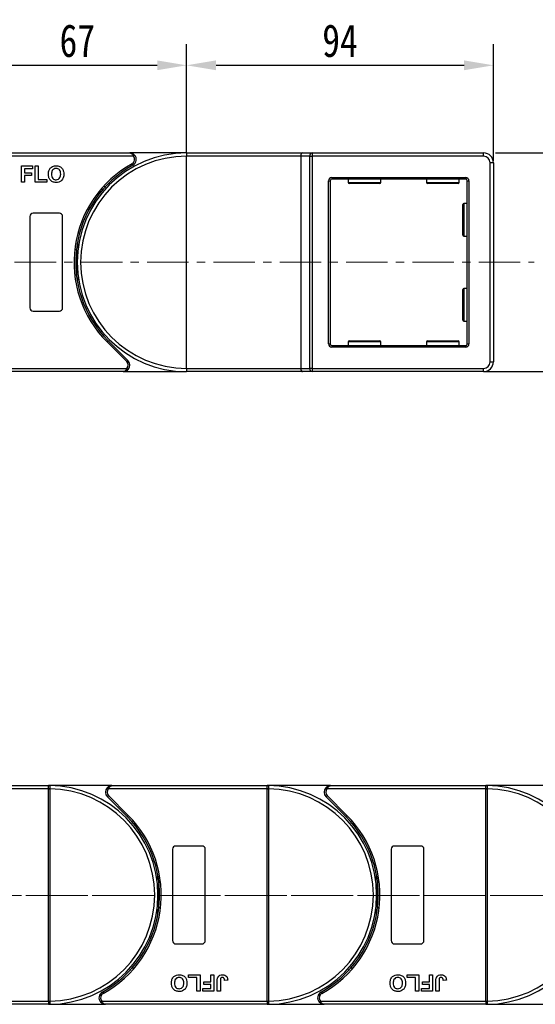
# Model space of a CAD drawing. Header units: millimetres. Extents: x 3698 to 5159, y 261 to 1294.
# Tile 20 of 46: x 4367 to 4525, y 680 to 982. Entities that reach past the tile are written whole.
import ezdxf

# ---------------------------------------------------------------- set-up
doc = ezdxf.new("R2010")
doc.units = ezdxf.units.MM
doc.linetypes.add('CENTERX2', pattern=[20.32, 12.7, -2.54, 2.54, -2.54])
doc.styles.get("Standard").update_dxf_attribs({"font": '仿宋_GB2312.ttf', "width": 0.8})
doc.dimstyles.new('副本 ISO-45.1', dxfattribs={"dimtxt": 10, "dimasz": 9, "dimexe": 6.5, "dimexo": 0.625, "dimgap": 2.5, "dimtad": 1, "dimdsep": 46, "dimtxsty": 'Standard', "dimcen": 2.5, "dimadec": 0, "dimazin": 0, "dimtfac": 1, "dimtmove": 0, "dimatfit": 3, "dimfxl": 0, "dimarcsym": 0})

# ---------------------------------------------------------------- blocks, each defined once
blk = doc.blocks.new('*D1919')
at = {"color": 0, "lineweight": -2}
for p, q in [((4513.12, 940.69), (4638.82, 940.69)), ((4632.32, 882.69), (4632.32, 931.69)), ((4510.12, 873.69), (4638.82, 873.69))]:
    blk.add_line(p, q, dxfattribs=at)
at = {"color": 0, "lineweight": 9}
for points in [[(4630.82, 931.69), (4633.82, 931.69), (4632.32, 940.69)], [(4630.82, 882.69), (4633.82, 882.69), (4632.32, 873.69)]]:
    blk.add_solid(points, dxfattribs=at)
at = {"layer": 'Defpoints', "color": 0, "lineweight": 9}
for p in [(4512.49, 940.69), (4632.32, 940.69), (4509.49, 873.69)]:
    blk.add_point(p, dxfattribs=at)
at = {"color": 0, "lineweight": 9, "insert": (4624.82, 907.19), "char_height": 10, "attachment_point": 5, "rotation": 90}
blk.add_mtext('67', dxfattribs=at)
blk = doc.blocks.new('*D1923')
at = {"color": 0, "lineweight": -2}
for p, q in [((4418.49, 940.81), (4418.49, 974.03)), ((4512.49, 938.31), (4512.49, 974.03)), ((4427.49, 967.53), (4503.49, 967.53))]:
    blk.add_line(p, q, dxfattribs=at)
at = {"color": 0, "lineweight": 9}
for points in [[(4427.49, 969.03), (4427.49, 966.03), (4418.49, 967.53)], [(4503.49, 969.03), (4503.49, 966.03), (4512.49, 967.53)]]:
    blk.add_solid(points, dxfattribs=at)
at = {"layer": 'Defpoints', "color": 0, "lineweight": 9}
for p in [(4512.49, 967.53), (4418.49, 940.19), (4512.49, 937.69)]:
    blk.add_point(p, dxfattribs=at)
at = {"color": 0, "lineweight": 9, "insert": (4465.49, 975.03), "char_height": 10, "attachment_point": 5}
blk.add_mtext('94', dxfattribs=at)
blk = doc.blocks.new('*D1924')
at = {"color": 0, "lineweight": -2}
for p, q in [((4351.49, 940.46), (4351.49, 974.03)), ((4418.49, 940.81), (4418.49, 974.03)), ((4360.49, 967.53), (4409.49, 967.53))]:
    blk.add_line(p, q, dxfattribs=at)
at = {"color": 0, "lineweight": 9}
for points in [[(4360.49, 969.03), (4360.49, 966.03), (4351.49, 967.53)], [(4409.49, 969.03), (4409.49, 966.03), (4418.49, 967.53)]]:
    blk.add_solid(points, dxfattribs=at)
at = {"layer": 'Defpoints', "color": 0, "lineweight": 9}
for p in [(4418.49, 967.53), (4351.49, 939.83), (4418.49, 940.19)]:
    blk.add_point(p, dxfattribs=at)
at = {"color": 0, "lineweight": 9, "insert": (4384.99, 975.03), "char_height": 10, "attachment_point": 5}
blk.add_mtext('67', dxfattribs=at)

msp = doc.modelspace()

# ---------------------------------------------------------------- linework, layer by layer
at = {"color": 7, "linetype": 'Continuous', "lineweight": 25}
for p, q in [((4351.492, 940.685), (4401.063, 940.685)), ((4402.182, 939.685), (4351.492, 939.685)), ((4418.492, 940.685), (4401.063, 940.685)), ((4418.492, 940.685), (4418.492, 939.685)), ((4418.492, 940.685), (4453.952, 940.685)), ((4418.492, 874.685), (4418.492, 939.685)), ((4453.492, 939.685), (4418.492, 939.685)), ((4453.492, 939.685), (4453.492, 874.685)), ((4456.193, 939.685), (4453.492, 939.685)), ((4453.952, 940.685), (4456.952, 940.685)), ((4456.193, 874.685), (4456.193, 939.685)), ((4456.193, 939.685), (4456.952, 939.685)), ((4456.952, 940.685), (4456.952, 939.685)), ((4456.952, 940.685), (4509.492, 940.685)), ((4509.492, 939.685), (4456.952, 939.685)), ((4456.952, 939.685), (4456.952, 874.685)), ((4509.492, 939.685), (4509.492, 940.685)), ((4367.851, 931.685), (4367.851, 936.685)), ((4367.851, 936.685), (4371.248, 936.685)), ((4371.248, 935.852), (4368.812, 935.852)), ((4368.812, 935.852), (4368.812, 934.634)), ((4371.248, 936.685), (4371.248, 935.852)), ((4372.082, 931.685), (4372.082, 936.685)), ((4372.082, 936.685), (4373.043, 936.685)), ((4373.043, 936.685), (4373.043, 932.519)), ((4511.492, 876.685), (4511.492, 937.685)), ((4512.492, 937.685), (4511.492, 937.685)), ((4512.492, 937.685), (4512.492, 876.685)), ((4368.812, 934.634), (4370.928, 934.634)), ((4368.812, 933.801), (4368.812, 931.685)), ((4370.928, 933.801), (4368.812, 933.801)), ((4370.928, 934.634), (4370.928, 933.801)), ((4373.043, 932.519), (4375.607, 932.519)), ((4375.607, 932.519), (4375.607, 931.685)), ((4461.992, 882.185), (4461.992, 932.185)), ((4461.992, 932.185), (4462.492, 932.185)), ((4462.492, 932.185), (4462.492, 882.185)), ((4462.992, 933.185), (4462.992, 932.685)), ((4462.992, 933.185), (4503.992, 933.185)), ((4503.992, 932.685), (4462.992, 932.685)), ((4467.992, 932.685), (4467.992, 931.585)), ((4477.992, 931.585), (4477.992, 932.685)), ((4491.992, 932.685), (4491.992, 931.585)), ((4501.992, 931.585), (4501.992, 932.685)), ((4503.992, 933.185), (4503.992, 932.685)), ((4504.492, 932.185), (4504.992, 932.185)), ((4504.492, 882.185), (4504.492, 932.185)), ((4504.992, 932.185), (4504.992, 882.185)), ((4368.812, 931.685), (4367.851, 931.685)), ((4375.607, 931.685), (4372.082, 931.685)), ((4393.039, 929.505), (4392.633, 929.478)), ((4477.692, 931.285), (4468.292, 931.285)), ((4501.692, 931.285), (4492.292, 931.285)), ((4503.092, 920.185), (4503.092, 924.885)), ((4504.492, 925.185), (4503.392, 925.185)), ((4370.492, 921.185), (4370.492, 893.185)), ((4379.492, 922.185), (4371.492, 922.185)), ((4380.492, 893.185), (4380.492, 921.185)), ((4503.092, 915.485), (4503.092, 920.185)), ((4503.392, 915.185), (4504.492, 915.185)), ((4504.492, 899.185), (4503.392, 899.185)), ((4503.092, 894.185), (4503.092, 898.885)), ((4503.092, 889.485), (4503.092, 894.185)), ((4371.492, 892.185), (4379.492, 892.185)), ((4503.392, 889.185), (4504.492, 889.185)), ((4400.141, 876.746), (4394.097, 882.79)), ((4394.45, 883.144), (4400.494, 877.099)), ((4461.992, 882.185), (4462.492, 882.185)), ((4462.992, 881.685), (4462.992, 881.185)), ((4462.992, 881.685), (4503.992, 881.685)), ((4503.992, 881.185), (4462.992, 881.185)), ((4467.992, 882.785), (4467.992, 881.685)), ((4468.292, 883.085), (4477.692, 883.085)), ((4477.992, 881.685), (4477.992, 882.785)), ((4491.992, 882.785), (4491.992, 881.685)), ((4492.292, 883.085), (4501.692, 883.085)), ((4501.992, 881.685), (4501.992, 882.785)), ((4503.992, 881.685), (4503.992, 881.185)), ((4504.492, 882.185), (4504.992, 882.185)), ((4511.492, 876.685), (4512.492, 876.685)), ((4351.492, 874.685), (4400.198, 874.685)), ((4399.08, 873.685), (4351.492, 873.685)), ((4399.08, 873.685), (4418.492, 873.685)), ((4418.492, 874.685), (4418.492, 873.685)), ((4418.492, 874.685), (4453.492, 874.685)), ((4453.952, 873.685), (4418.492, 873.685)), ((4453.492, 874.685), (4456.193, 874.685)), ((4456.952, 873.685), (4453.952, 873.685)), ((4456.952, 874.685), (4456.193, 874.685)), ((4456.952, 874.685), (4456.952, 873.685)), ((4456.952, 874.685), (4509.492, 874.685)), ((4509.492, 873.685), (4456.952, 873.685)), ((4509.492, 873.685), (4509.492, 874.685)), ((4376.205, 745.85), (4327.498, 745.85)), ((4328.616, 746.85), (4376.205, 746.85)), ((4376.205, 746.73), (4376.205, 746.85)), ((4395.616, 746.85), (4376.205, 746.85)), ((4376.205, 745.85), (4376.205, 746.73)), ((4376.205, 745.848), (4376.205, 745.85)), ((4376.205, 745.848), (4376.555, 745.848)), ((4376.205, 680.852), (4376.205, 745.848)), ((4376.555, 745.851), (4376.555, 745.848)), ((4376.555, 745.848), (4376.555, 680.852)), ((4443.205, 745.85), (4394.498, 745.85)), ((4395.616, 746.85), (4443.205, 746.85)), ((4462.616, 746.85), (4443.205, 746.85)), ((4443.205, 746.73), (4443.205, 746.85)), ((4443.205, 745.85), (4443.205, 746.73)), ((4443.205, 745.848), (4443.205, 745.85)), ((4443.205, 745.848), (4443.555, 745.848)), ((4443.205, 680.852), (4443.205, 745.848)), ((4443.555, 745.851), (4443.555, 745.848)), ((4443.555, 745.848), (4443.555, 680.852)), ((4510.204, 745.85), (4461.498, 745.85)), ((4462.616, 746.85), (4510.204, 746.85)), ((4510.204, 746.73), (4510.204, 746.85)), ((4529.616, 746.85), (4510.204, 746.85)), ((4510.204, 745.85), (4510.204, 746.73)), ((4510.204, 745.848), (4510.204, 745.85)), ((4510.204, 745.848), (4510.555, 745.848)), ((4510.204, 680.852), (4510.204, 745.848)), ((4510.555, 745.851), (4510.555, 745.848)), ((4510.555, 745.848), (4510.555, 680.852)), ((4400.246, 737.392), (4394.202, 743.436)), ((4394.556, 743.79), (4400.6, 737.745)), ((4467.246, 737.392), (4461.202, 743.436)), ((4461.556, 743.79), (4467.6, 737.745)), ((4414.205, 727.35), (4414.205, 699.35)), ((4423.205, 728.35), (4415.205, 728.35)), ((4424.205, 699.35), (4424.205, 727.35)), ((4481.205, 727.35), (4481.205, 699.35)), ((4490.205, 728.35), (4482.205, 728.35)), ((4491.205, 699.35), (4491.205, 727.35)), ((4415.205, 698.35), (4423.205, 698.35)), ((4482.205, 698.35), (4490.205, 698.35)), ((4401.658, 691.03), (4402.064, 691.057)), ((4468.658, 691.03), (4469.064, 691.057)), ((4419.089, 688.85), (4422.615, 688.85)), ((4419.089, 688.017), (4419.089, 688.85)), ((4421.653, 688.017), (4419.089, 688.017)), ((4421.653, 683.85), (4421.653, 688.017)), ((4422.615, 688.85), (4422.615, 683.85)), ((4425.884, 686.735), (4425.884, 688.85)), ((4425.884, 688.85), (4426.846, 688.85)), ((4426.846, 688.85), (4426.846, 683.85)), ((4486.089, 688.017), (4486.089, 688.85)), ((4486.089, 688.85), (4489.615, 688.85)), ((4488.653, 688.017), (4486.089, 688.017)), ((4488.653, 683.85), (4488.653, 688.017)), ((4489.615, 688.85), (4489.615, 683.85)), ((4492.884, 686.735), (4492.884, 688.85)), ((4492.884, 688.85), (4493.846, 688.85)), ((4493.846, 688.85), (4493.846, 683.85)), ((4423.769, 685.901), (4423.769, 686.735)), ((4423.769, 686.735), (4425.884, 686.735)), ((4425.884, 685.901), (4423.769, 685.901)), ((4425.884, 684.684), (4425.884, 685.901)), ((4427.871, 683.85), (4427.871, 687.002)), ((4428.833, 687.086), (4428.833, 683.85)), ((4431.076, 687.248), (4430.115, 687.184)), ((4490.769, 685.901), (4490.769, 686.735)), ((4490.769, 686.735), (4492.884, 686.735)), ((4492.884, 685.901), (4490.769, 685.901)), ((4492.884, 684.684), (4492.884, 685.901)), ((4494.871, 683.85), (4494.871, 687.002)), ((4495.833, 687.086), (4495.833, 683.85)), ((4498.076, 687.248), (4497.115, 687.184)), ((4422.615, 683.85), (4421.653, 683.85)), ((4423.448, 684.684), (4425.884, 684.684)), ((4423.448, 683.85), (4423.448, 684.684)), ((4426.846, 683.85), (4423.448, 683.85)), ((4428.833, 683.85), (4427.871, 683.85)), ((4489.615, 683.85), (4488.653, 683.85)), ((4490.448, 683.85), (4490.448, 684.684)), ((4490.448, 684.684), (4492.884, 684.684)), ((4493.846, 683.85), (4490.448, 683.85)), ((4495.833, 683.85), (4494.871, 683.85)), ((4325.515, 680.85), (4376.205, 680.85)), ((4376.205, 679.85), (4326.633, 679.85)), ((4376.205, 680.85), (4376.205, 680.852)), ((4376.205, 680.852), (4376.555, 680.852)), ((4376.205, 680.85), (4376.205, 679.97)), ((4376.205, 679.97), (4376.205, 679.85)), ((4376.205, 679.85), (4393.633, 679.85)), ((4376.555, 680.852), (4376.555, 680.849)), ((4392.515, 680.85), (4443.205, 680.85)), ((4443.205, 679.85), (4393.633, 679.85)), ((4443.205, 680.85), (4443.205, 680.852)), ((4443.205, 680.852), (4443.555, 680.852)), ((4443.205, 680.85), (4443.205, 679.97)), ((4443.205, 679.97), (4443.205, 679.85)), ((4443.205, 679.85), (4460.633, 679.85)), ((4443.555, 680.852), (4443.555, 680.849)), ((4459.515, 680.85), (4510.204, 680.85)), ((4510.204, 679.85), (4460.633, 679.85)), ((4510.204, 680.85), (4510.204, 680.852)), ((4510.204, 680.852), (4510.555, 680.852)), ((4510.204, 680.85), (4510.204, 679.97)), ((4510.204, 679.97), (4510.204, 679.85)), ((4510.204, 679.85), (4527.633, 679.85)), ((4510.555, 680.852), (4510.555, 680.849))]:
    msp.add_line(p, q, dxfattribs=at)
at = {"color": 8, "linetype": 'Continuous', "lineweight": 25}
for p, q in [((4467.992, 931.585), (4477.992, 931.585)), ((4491.992, 931.585), (4501.992, 931.585)), ((4503.392, 925.185), (4503.392, 920.185)), ((4503.392, 920.185), (4503.392, 915.185)), ((4503.392, 899.185), (4503.392, 894.185)), ((4503.392, 894.185), (4503.392, 889.185)), ((4477.992, 882.785), (4467.992, 882.785)), ((4501.992, 882.785), (4491.992, 882.785))]:
    msp.add_line(p, q, dxfattribs=at)
at = {"color": 1, "linetype": 'CENTERX2', "lineweight": 13}
for p, q in [((4284.492, 907.185), (4525.02, 907.185)), ((4309.523, 713.204), (4657.497, 713.204)), ((5016.913, 713.204), (4311.101, 713.204))]:
    msp.add_line(p, q, dxfattribs=at)
at = {"color": 7, "linetype": 'Continuous', "lineweight": 25, "flags": 128}
for points in [[(4402.554, 940.019), (4402.547, 940.012), (4402.526, 939.993), (4402.491, 939.962), (4402.445, 939.921), (4402.389, 939.87), (4402.324, 939.813), (4402.254, 939.75), (4402.182, 939.685)], [(4402.032, 936.935), (4402.027, 936.944), (4402.013, 936.968), (4401.991, 937.009), (4401.961, 937.063), (4401.924, 937.13), (4401.882, 937.205), (4401.837, 937.287), (4401.79, 937.373)], [(4384.992, 912.995), (4385.21, 911.552), (4385.244, 911.285)], [(4385.244, 903.085), (4385.21, 902.819), (4384.992, 901.376)], [(4394.45, 883.144), (4394.443, 883.137), (4394.423, 883.117), (4394.391, 883.084), (4394.347, 883.04), (4394.293, 882.986), (4394.232, 882.925), (4394.166, 882.859), (4394.097, 882.79)], [(4400.141, 876.746), (4400.21, 876.815), (4400.276, 876.881), (4400.337, 876.942), (4400.391, 876.996), (4400.435, 877.04), (4400.468, 877.072), (4400.488, 877.093), (4400.494, 877.099)], [(4400.198, 874.685), (4400.271, 874.62), (4400.341, 874.558), (4400.405, 874.5), (4400.462, 874.449), (4400.508, 874.408), (4400.543, 874.377), (4400.564, 874.358), (4400.571, 874.352)], [(4394.498, 745.85), (4394.425, 745.915), (4394.356, 745.978), (4394.291, 746.035), (4394.235, 746.086), (4394.188, 746.127), (4394.154, 746.158), (4394.133, 746.177), (4394.125, 746.184)], [(4461.498, 745.85), (4461.425, 745.915), (4461.356, 745.978), (4461.291, 746.035), (4461.235, 746.086), (4461.188, 746.127), (4461.154, 746.158), (4461.133, 746.177), (4461.125, 746.184)], [(4394.556, 743.79), (4394.487, 743.721), (4394.42, 743.654), (4394.359, 743.593), (4394.306, 743.54), (4394.262, 743.496), (4394.229, 743.463), (4394.209, 743.443), (4394.202, 743.436)], [(4461.556, 743.79), (4461.487, 743.721), (4461.42, 743.654), (4461.359, 743.593), (4461.306, 743.54), (4461.262, 743.496), (4461.229, 743.463), (4461.209, 743.443), (4461.202, 743.436)], [(4400.246, 737.392), (4400.253, 737.399), (4400.273, 737.419), (4400.306, 737.451), (4400.35, 737.495), (4400.403, 737.549), (4400.464, 737.61), (4400.531, 737.676), (4400.6, 737.745)], [(4467.246, 737.392), (4467.253, 737.399), (4467.273, 737.419), (4467.306, 737.451), (4467.35, 737.495), (4467.403, 737.549), (4467.464, 737.61), (4467.531, 737.676), (4467.6, 737.745)], [(4409.453, 717.45), (4409.486, 717.717), (4409.705, 719.16)], [(4476.453, 717.45), (4476.486, 717.717), (4476.704, 719.16)], [(4409.705, 707.541), (4409.486, 708.984), (4409.453, 709.25)], [(4476.704, 707.541), (4476.486, 708.984), (4476.453, 709.25)], [(4392.665, 683.6), (4392.669, 683.592), (4392.683, 683.567), (4392.705, 683.526), (4392.736, 683.472), (4392.772, 683.406), (4392.814, 683.33), (4392.86, 683.248), (4392.907, 683.163)], [(4459.665, 683.6), (4459.669, 683.592), (4459.683, 683.567), (4459.705, 683.526), (4459.736, 683.472), (4459.772, 683.406), (4459.814, 683.33), (4459.86, 683.248), (4459.907, 683.163)], [(4392.142, 680.517), (4392.149, 680.523), (4392.171, 680.542), (4392.205, 680.573), (4392.251, 680.614), (4392.308, 680.665), (4392.372, 680.723), (4392.442, 680.785), (4392.515, 680.85)], [(4459.142, 680.517), (4459.149, 680.523), (4459.171, 680.542), (4459.205, 680.573), (4459.251, 680.614), (4459.308, 680.665), (4459.372, 680.723), (4459.442, 680.785), (4459.515, 680.85)]]:
    msp.add_lwpolyline(points, dxfattribs=at)
at = {"color": 7, "linetype": 'Continuous', "lineweight": 25}
for centre, radius, start, end in [((4418.492, 907.185), 33.5, 90, 270), ((4418.492, 907.185), 32.5, 90, 270), ((4401.063, 938.685), 1.5, 298.95502, 41.81031), ((4401.063, 938.685), 2, 298.95502, 41.81031), ((4457.091, 939.791), 0.905, 98.86503, 186.71961), ((4509.492, 937.685), 3, 0, 90), ((4509.492, 937.685), 2, 0, 90), ((4418.492, 907.185), 34.5, 118.95502, 225), ((4418.492, 907.185), 34, 118.95502, 225), ((4462.992, 932.185), 1, 90, 180), ((4462.992, 932.185), 0.5, 90, 180), ((4503.992, 932.185), 1, 0, 90), ((4503.992, 932.185), 0.5, 0, 90), ((4468.292, 931.585), 0.3, 180, 270), ((4477.692, 931.585), 0.3, 270, 0), ((4492.292, 931.585), 0.3, 180, 270), ((4501.692, 931.585), 0.3, 270, 0), ((4503.392, 924.885), 0.3, 90, 180), ((4371.492, 921.185), 1, 90, 180), ((4379.492, 921.185), 1, 0, 90), ((4503.392, 915.485), 0.3, 180, 270), ((4351.492, 907.185), 33.5, 352.96973, 7.03027), ((4503.392, 898.885), 0.3, 90, 180), ((4371.492, 893.185), 1, 180, 270), ((4379.492, 893.185), 1, 270, 0), ((4503.392, 889.485), 0.3, 180, 270), ((4462.992, 882.185), 1, 180, 270), ((4462.992, 882.185), 0.5, 180, 270), ((4468.292, 882.785), 0.3, 90, 180), ((4477.692, 882.785), 0.3, 0, 90), ((4492.292, 882.785), 0.3, 90, 180), ((4501.692, 882.785), 0.3, 0, 90), ((4503.992, 882.185), 1, 270, 0), ((4503.992, 882.185), 0.5, 270, 0), ((4399.08, 875.685), 1.5, 318.18969, 45), ((4399.08, 875.685), 2, 318.18969, 45), ((4509.492, 876.685), 2, 270, 0), ((4509.492, 876.685), 3, 270, 0), ((4457.091, 874.579), 0.905, 173.28051, 261.13476), ((4376.441, 746.554), 0.295, 90.53291, 143.36526), ((4376.466, 716.068), 29.784, 89.82921, 90.50254), ((4376.205, 713.35), 33.5, 270.40019, 89.59981), ((4376.205, 713.35), 32.5, 270.61704, 89.38296), ((4395.616, 744.85), 2, 138.18969, 225), ((4395.616, 744.85), 1.5, 138.18969, 225), ((4443.441, 746.554), 0.295, 90.53367, 143.3645), ((4443.466, 716.067), 29.784, 89.82921, 90.50253), ((4443.205, 713.35), 33.5, 270.40019, 89.59981), ((4443.205, 713.35), 32.5, 270.61704, 89.38296), ((4462.616, 744.85), 2, 138.18969, 225), ((4462.616, 744.85), 1.5, 138.18969, 225), ((4510.441, 746.554), 0.295, 90.53248, 143.36274), ((4510.466, 716.066), 29.786, 89.82922, 90.50251), ((4510.204, 713.35), 33.5, 270.40019, 89.59981), ((4510.204, 713.35), 32.5, 270.61704, 89.38296), ((4376.205, 713.35), 34, 298.95502, 45), ((4376.205, 713.35), 34.5, 298.95502, 45), ((4443.205, 713.35), 34, 298.95502, 45), ((4443.205, 713.35), 34.5, 298.95502, 45), ((4415.205, 727.35), 1, 90, 180), ((4423.205, 727.35), 1, 0, 90), ((4482.205, 727.35), 1, 90, 180), ((4490.205, 727.35), 1, 0, 90), ((4443.205, 713.35), 33.5, 172.96973, 187.03027), ((4510.204, 713.35), 33.5, 172.96973, 187.03027), ((4415.205, 699.35), 1, 180, 270), ((4423.205, 699.35), 1, 270, 0), ((4482.205, 699.35), 1, 180, 270), ((4490.205, 699.35), 1, 270, 0), ((4393.633, 681.85), 2, 118.95502, 221.81031), ((4393.633, 681.85), 1.5, 118.95502, 221.81031), ((4460.633, 681.85), 2, 118.95502, 221.81031), ((4460.633, 681.85), 1.5, 118.95502, 221.81031), ((4376.467, 710.98), 30.131, 269.50135, 270.16691), ((4376.441, 680.146), 0.295, 216.64275, 269.45909), ((4443.467, 710.981), 30.132, 269.50135, 270.16691), ((4443.441, 680.146), 0.295, 216.64351, 269.45833), ((4510.467, 710.982), 30.133, 269.50137, 270.16689), ((4510.441, 680.146), 0.295, 216.64527, 269.45951)]:
    msp.add_arc(centre, radius, start, end, dxfattribs=at)
for centre, start_param, end_param in [((4453.952, 939.685), 0, 1.5707963), ((4453.952, 874.685), 1.5707963, 3.1415927)]:
    msp.add_ellipse(centre, major_axis=(0, 1), ratio=0.4599349, start_param=start_param, end_param=end_param, dxfattribs=at)
for points, knots in [([(4401.063, 940.685), (4401.065, 940.685), (4401.067, 940.685), (4401.073, 940.685), (4401.081, 940.685), (4401.096, 940.685), (4401.119, 940.683), (4401.145, 940.681), (4401.19, 940.675), (4401.269, 940.659), (4401.435, 940.603), (4401.59, 940.503), (4401.797, 940.313), (4401.989, 940.078), (4402.123, 939.804), (4402.182, 939.685)], [0, 0, 0, 0, 0.0040804, 0.0053122, 0.0138339, 0.0235017, 0.0399459, 0.0679582, 0.0859116, 0.1471875, 0.2568386, 0.4847193, 0.5266997, 0.7953696, 1, 1, 1, 1]), ([(4401.063, 940.685), (4401.066, 940.685), (4401.077, 940.685), (4401.115, 940.685), (4401.161, 940.683), (4401.419, 940.666), (4401.815, 940.57), (4402.268, 940.307), (4402.475, 940.098), (4402.554, 940.019)], [0, 0, 0, 0, 0.0050901, 0.0203671, 0.0708098, 0.089087, 0.5003099, 0.8092244, 1, 1, 1, 1]), ([(4376.12, 934.155), (4376.127, 934.399), (4376.139, 934.834), (4376.281, 935.245), (4376.343, 935.426)], [0, 0, 0, 0, 0.5601711, 1, 1, 1, 1]), ([(4376.343, 935.426), (4376.491, 935.692), (4376.755, 936.167), (4377.225, 936.435), (4377.431, 936.553)], [0, 0, 0, 0, 0.5599558, 1, 1, 1, 1]), ([(4378.497, 935.916), (4378.259, 935.889), (4377.784, 935.834), (4377.149, 935.184), (4377.107, 934.566), (4377.082, 934.188)], [0, 0, 0, 0, 0.2802769, 0.5598771, 1, 1, 1, 1]), ([(4377.431, 936.553), (4377.623, 936.618), (4377.965, 936.734), (4378.326, 936.745), (4378.485, 936.749)], [0, 0, 0, 0, 0.5595652, 1, 1, 1, 1]), ([(4378.485, 936.749), (4378.857, 936.714), (4379.601, 936.643), (4380.429, 935.936), (4380.817, 935.051), (4380.848, 934.469), (4380.864, 934.178)], [0, 0, 0, 0, 0.2798306, 0.5586697, 0.7790054, 1, 1, 1, 1]), ([(4379.902, 934.202), (4379.892, 934.438), (4379.872, 934.907), (4379.569, 935.513), (4379.052, 935.869), (4378.682, 935.9), (4378.497, 935.916)], [0, 0, 0, 0, 0.28108735, 0.56001213, 0.77969015, 1, 1, 1, 1]), ([(4378.499, 931.621), (4378.129, 931.655), (4377.391, 931.722), (4376.562, 932.413), (4376.168, 933.288), (4376.136, 933.866), (4376.12, 934.155)], [0, 0, 0, 0, 0.2799425, 0.5587041, 0.7790448, 1, 1, 1, 1]), ([(4377.082, 934.188), (4377.093, 933.952), (4377.116, 933.48), (4377.43, 932.877), (4377.939, 932.51), (4378.311, 932.473), (4378.497, 932.454)], [0, 0, 0, 0, 0.2810202, 0.5601171, 0.7799401, 1, 1, 1, 1]), ([(4378.497, 932.454), (4378.735, 932.485), (4379.21, 932.547), (4379.833, 933.207), (4379.876, 933.825), (4379.902, 934.202)], [0, 0, 0, 0, 0.2799911, 0.5597685, 1, 1, 1, 1]), ([(4380.864, 934.178), (4380.839, 933.809), (4380.79, 933.071), (4380.207, 932.175), (4379.368, 931.684), (4378.789, 931.642), (4378.499, 931.621)], [0, 0, 0, 0, 0.2805513, 0.5594882, 0.7794337, 1, 1, 1, 1]), ([(4393.633, 930.038), (4393.576, 930.101), (4393.46, 930.228), (4393.42, 930.383), (4393.4, 930.461)], [0, 0, 0, 0, 0.5004171, 1, 1, 1, 1]), ([(4400.198, 874.685), (4400.14, 874.567), (4400.005, 874.293), (4399.814, 874.057), (4399.607, 873.868), (4399.452, 873.768), (4399.286, 873.711), (4399.207, 873.695), (4399.162, 873.689), (4399.136, 873.687), (4399.113, 873.686), (4399.098, 873.685), (4399.09, 873.685), (4399.084, 873.685), (4399.082, 873.685), (4399.08, 873.685)], [0, 0, 0, 0, 0.2046287, 0.4732993, 0.5152792, 0.7431588, 0.85281, 0.9140871, 0.9320406, 0.9600529, 0.9764958, 0.9861649, 0.9946866, 0.995917, 1, 1, 1, 1]), ([(4399.08, 873.685), (4399.083, 873.685), (4399.094, 873.685), (4399.132, 873.686), (4399.177, 873.687), (4399.435, 873.704), (4399.832, 873.801), (4400.285, 874.063), (4400.492, 874.272), (4400.571, 874.352)], [0, 0, 0, 0, 0.0050921, 0.0203671, 0.0708099, 0.089089, 0.5003133, 0.8092285, 1, 1, 1, 1]), ([(4376.205, 746.85), (4376.206, 746.85), (4376.274, 746.85), (4376.359, 746.85), (4376.427, 746.849), (4376.438, 746.849)], [0, 0, 0, 0, 0.0121202, 0.8256547, 1, 1, 1, 1]), ([(4376.438, 746.849), (4376.45, 746.848), (4376.486, 746.844), (4376.522, 746.794), (4376.547, 746.66), (4376.555, 746.431), (4376.556, 746.147), (4376.555, 745.944), (4376.555, 745.851)], [0, 0, 0, 0, 0.07344611, 0.22448771, 0.4109964, 0.61353743, 0.82374247, 1, 1, 1, 1]), ([(4395.616, 746.85), (4395.613, 746.85), (4395.602, 746.85), (4395.564, 746.85), (4395.519, 746.848), (4395.261, 746.831), (4394.865, 746.735), (4394.411, 746.472), (4394.204, 746.263), (4394.125, 746.184)], [0, 0, 0, 0, 0.0050921, 0.020369, 0.0708117, 0.0890893, 0.5003128, 0.8092256, 1, 1, 1, 1]), ([(4394.498, 745.85), (4394.556, 745.969), (4394.691, 746.243), (4394.882, 746.478), (4395.09, 746.668), (4395.244, 746.768), (4395.41, 746.824), (4395.49, 746.84), (4395.535, 746.846), (4395.561, 746.848), (4395.584, 746.85), (4395.598, 746.85), (4395.606, 746.85), (4395.612, 746.85), (4395.614, 746.85), (4395.616, 746.85)], [0, 0, 0, 0, 0.2046308, 0.47329766, 0.51528126, 0.7431587, 0.85281005, 0.91408749, 0.93204093, 0.96005281, 0.97649587, 0.98616495, 0.99468657, 0.99591705, 1, 1, 1, 1]), ([(4443.205, 746.85), (4443.206, 746.85), (4443.274, 746.85), (4443.359, 746.85), (4443.427, 746.849), (4443.438, 746.849)], [0, 0, 0, 0, 0.0121202, 0.8256547, 1, 1, 1, 1]), ([(4443.438, 746.849), (4443.45, 746.848), (4443.486, 746.844), (4443.522, 746.794), (4443.547, 746.66), (4443.555, 746.431), (4443.556, 746.147), (4443.555, 745.944), (4443.555, 745.851)], [0, 0, 0, 0, 0.0734461, 0.2244881, 0.4109965, 0.6135376, 0.8237425, 1, 1, 1, 1]), ([(4462.616, 746.85), (4462.613, 746.85), (4462.602, 746.85), (4462.564, 746.85), (4462.519, 746.848), (4462.261, 746.831), (4461.865, 746.735), (4461.411, 746.472), (4461.204, 746.263), (4461.125, 746.184)], [0, 0, 0, 0, 0.005094, 0.020371, 0.0708136, 0.0890912, 0.5003146, 0.8092272, 1, 1, 1, 1]), ([(4461.498, 745.85), (4461.556, 745.969), (4461.691, 746.243), (4461.882, 746.478), (4462.09, 746.668), (4462.244, 746.768), (4462.41, 746.824), (4462.49, 746.84), (4462.535, 746.846), (4462.561, 746.848), (4462.584, 746.85), (4462.598, 746.85), (4462.606, 746.85), (4462.612, 746.85), (4462.614, 746.85), (4462.616, 746.85)], [0, 0, 0, 0, 0.2046299, 0.4732977, 0.5152802, 0.7431588, 0.8528101, 0.9140862, 0.9320397, 0.9600515, 0.9764959, 0.9861637, 0.9946853, 0.995917, 1, 1, 1, 1]), ([(4510.204, 746.85), (4510.206, 746.85), (4510.274, 746.85), (4510.359, 746.85), (4510.427, 746.849), (4510.438, 746.849)], [0, 0, 0, 0, 0.01214092, 0.82564939, 1, 1, 1, 1]), ([(4510.438, 746.849), (4510.45, 746.848), (4510.486, 746.844), (4510.522, 746.794), (4510.547, 746.66), (4510.555, 746.431), (4510.556, 746.147), (4510.555, 745.944), (4510.555, 745.851)], [0, 0, 0, 0, 0.0734462, 0.2244875, 0.4109956, 0.6135371, 0.8237423, 1, 1, 1, 1]), ([(4413.833, 686.357), (4413.857, 686.727), (4413.906, 687.464), (4414.489, 688.361), (4415.328, 688.852), (4415.907, 688.893), (4416.197, 688.914)], [0, 0, 0, 0, 0.2805524, 0.5594884, 0.7794349, 1, 1, 1, 1]), ([(4416.199, 688.081), (4415.962, 688.05), (4415.487, 687.989), (4414.864, 687.328), (4414.821, 686.711), (4414.794, 686.333)], [0, 0, 0, 0, 0.27998903, 0.55976608, 1, 1, 1, 1]), ([(4416.197, 688.914), (4416.567, 688.881), (4417.305, 688.814), (4418.134, 688.122), (4418.528, 687.247), (4418.56, 686.669), (4418.576, 686.38)], [0, 0, 0, 0, 0.27994283, 0.55870468, 0.77904365, 1, 1, 1, 1]), ([(4417.615, 686.347), (4417.603, 686.584), (4417.58, 687.056), (4417.267, 687.658), (4416.757, 688.025), (4416.385, 688.062), (4416.199, 688.081)], [0, 0, 0, 0, 0.2810204, 0.5601141, 0.7799383, 1, 1, 1, 1]), ([(4427.871, 687.002), (4427.872, 687.182), (4427.874, 687.503), (4427.948, 687.815), (4427.98, 687.953)], [0, 0, 0, 0, 0.5602931, 1, 1, 1, 1]), ([(4427.98, 687.953), (4428.059, 688.119), (4428.216, 688.452), (4428.767, 688.854), (4429.242, 688.892), (4429.532, 688.914)], [0, 0, 0, 0, 0.2801232, 0.5603573, 1, 1, 1, 1]), ([(4429.47, 688.081), (4429.354, 688.073), (4429.179, 688.062), (4428.987, 687.923), (4428.83, 687.611), (4428.831, 687.319), (4428.833, 687.086)], [0, 0, 0, 0, 0.2493995, 0.3744236, 0.4994586, 1, 1, 1, 1]), ([(4429.985, 687.806), (4429.951, 687.852), (4429.884, 687.945), (4429.708, 688.059), (4429.56, 688.073), (4429.47, 688.081)], [0, 0, 0, 0, 0.2806828, 0.5608533, 1, 1, 1, 1]), ([(4429.532, 688.914), (4429.776, 688.896), (4430.262, 688.86), (4430.818, 688.407), (4431.047, 687.817), (4431.067, 687.438), (4431.076, 687.248)], [0, 0, 0, 0, 0.2802475, 0.5584179, 0.7788268, 1, 1, 1, 1]), ([(4430.115, 687.184), (4430.109, 687.304), (4430.1, 687.519), (4430.02, 687.718), (4429.985, 687.806)], [0, 0, 0, 0, 0.5610277, 1, 1, 1, 1]), ([(4480.833, 686.357), (4480.857, 686.727), (4480.906, 687.464), (4481.489, 688.361), (4482.328, 688.852), (4482.907, 688.893), (4483.198, 688.914)], [0, 0, 0, 0, 0.2805513, 0.5594888, 0.7794315, 1, 1, 1, 1]), ([(4483.199, 688.081), (4482.962, 688.05), (4482.487, 687.989), (4481.864, 687.328), (4481.821, 686.711), (4481.794, 686.333)], [0, 0, 0, 0, 0.2799889, 0.5597657, 1, 1, 1, 1]), ([(4483.198, 688.914), (4483.567, 688.881), (4484.305, 688.814), (4485.134, 688.122), (4485.528, 687.247), (4485.56, 686.669), (4485.576, 686.38)], [0, 0, 0, 0, 0.2799414, 0.5587037, 0.7790431, 1, 1, 1, 1]), ([(4484.615, 686.347), (4484.603, 686.584), (4484.58, 687.056), (4484.267, 687.658), (4483.757, 688.025), (4483.385, 688.062), (4483.199, 688.081)], [0, 0, 0, 0, 0.2810215, 0.5601159, 0.7799406, 1, 1, 1, 1]), ([(4494.871, 687.002), (4494.872, 687.182), (4494.874, 687.503), (4494.948, 687.815), (4494.98, 687.953)], [0, 0, 0, 0, 0.56029497, 1, 1, 1, 1]), ([(4494.98, 687.953), (4495.059, 688.119), (4495.216, 688.452), (4495.767, 688.854), (4496.242, 688.892), (4496.532, 688.914)], [0, 0, 0, 0, 0.28012336, 0.56035263, 1, 1, 1, 1]), ([(4496.47, 688.081), (4496.354, 688.073), (4496.179, 688.062), (4495.987, 687.923), (4495.83, 687.611), (4495.831, 687.319), (4495.833, 687.086)], [0, 0, 0, 0, 0.24939104, 0.3744206, 0.49945412, 1, 1, 1, 1]), ([(4496.985, 687.806), (4496.951, 687.852), (4496.884, 687.945), (4496.708, 688.059), (4496.56, 688.073), (4496.47, 688.081)], [0, 0, 0, 0, 0.2806739, 0.5608432, 1, 1, 1, 1]), ([(4496.532, 688.914), (4496.776, 688.896), (4497.262, 688.86), (4497.818, 688.407), (4498.047, 687.817), (4498.067, 687.438), (4498.076, 687.248)], [0, 0, 0, 0, 0.2802455, 0.5584189, 0.7788262, 1, 1, 1, 1]), ([(4497.115, 687.184), (4497.109, 687.304), (4497.1, 687.519), (4497.02, 687.718), (4496.985, 687.806)], [0, 0, 0, 0, 0.5610234, 1, 1, 1, 1]), ([(4416.212, 683.786), (4415.839, 683.822), (4415.095, 683.892), (4414.268, 684.599), (4413.88, 685.484), (4413.848, 686.066), (4413.833, 686.357)], [0, 0, 0, 0, 0.2798304, 0.5586689, 0.7790059, 1, 1, 1, 1]), ([(4414.794, 686.333), (4414.804, 686.098), (4414.825, 685.629), (4415.127, 685.022), (4415.644, 684.666), (4416.014, 684.635), (4416.199, 684.619)], [0, 0, 0, 0, 0.2810837, 0.5600125, 0.7796915, 1, 1, 1, 1]), ([(4416.199, 684.619), (4416.437, 684.647), (4416.912, 684.702), (4417.547, 685.351), (4417.589, 685.969), (4417.615, 686.347)], [0, 0, 0, 0, 0.2802806, 0.559876, 1, 1, 1, 1]), ([(4418.353, 685.109), (4418.205, 684.843), (4417.941, 684.368), (4417.472, 684.1), (4417.265, 683.982)], [0, 0, 0, 0, 0.5599544, 1, 1, 1, 1]), ([(4418.576, 686.38), (4418.569, 686.136), (4418.557, 685.701), (4418.415, 685.29), (4418.353, 685.109)], [0, 0, 0, 0, 0.5601718, 1, 1, 1, 1]), ([(4483.212, 683.786), (4482.839, 683.822), (4482.095, 683.892), (4481.268, 684.599), (4480.88, 685.484), (4480.848, 686.066), (4480.833, 686.357)], [0, 0, 0, 0, 0.2798322, 0.5586691, 0.779006, 1, 1, 1, 1]), ([(4481.794, 686.333), (4481.804, 686.098), (4481.825, 685.629), (4482.127, 685.022), (4482.644, 684.666), (4483.014, 684.635), (4483.199, 684.619)], [0, 0, 0, 0, 0.2810828, 0.5600109, 0.7796893, 1, 1, 1, 1]), ([(4483.199, 684.619), (4483.437, 684.647), (4483.912, 684.702), (4484.547, 685.351), (4484.589, 685.969), (4484.615, 686.347)], [0, 0, 0, 0, 0.2802775, 0.5598769, 1, 1, 1, 1]), ([(4485.353, 685.109), (4485.205, 684.843), (4484.941, 684.368), (4484.472, 684.1), (4484.265, 683.982)], [0, 0, 0, 0, 0.55995103, 1, 1, 1, 1]), ([(4485.576, 686.38), (4485.57, 686.136), (4485.557, 685.701), (4485.415, 685.29), (4485.353, 685.109)], [0, 0, 0, 0, 0.5601711, 1, 1, 1, 1]), ([(4417.265, 683.982), (4417.074, 683.917), (4416.731, 683.801), (4416.37, 683.791), (4416.212, 683.786)], [0, 0, 0, 0, 0.5595658, 1, 1, 1, 1]), ([(4484.265, 683.982), (4484.074, 683.917), (4483.731, 683.801), (4483.37, 683.791), (4483.212, 683.786)], [0, 0, 0, 0, 0.5595668, 1, 1, 1, 1]), ([(4376.438, 679.851), (4376.427, 679.851), (4376.359, 679.85), (4376.274, 679.85), (4376.206, 679.85), (4376.205, 679.85)], [0, 0, 0, 0, 0.1743453, 0.9878798, 1, 1, 1, 1]), ([(4376.555, 680.849), (4376.555, 680.835), (4376.555, 680.709), (4376.556, 680.471), (4376.554, 680.18), (4376.539, 679.968), (4376.507, 679.865), (4376.457, 679.855), (4376.438, 679.851)], [0, 0, 0, 0, 0.0272191, 0.2407827, 0.4543139, 0.6666307, 0.8727611, 1, 1, 1, 1]), ([(4393.633, 679.85), (4393.63, 679.85), (4393.619, 679.85), (4393.581, 679.851), (4393.536, 679.852), (4393.278, 679.869), (4392.882, 679.966), (4392.428, 680.228), (4392.221, 680.437), (4392.142, 680.517)], [0, 0, 0, 0, 0.005092, 0.020369, 0.0708115, 0.0890885, 0.5003105, 0.8092264, 1, 1, 1, 1]), ([(4393.633, 679.85), (4393.631, 679.85), (4393.629, 679.85), (4393.623, 679.85), (4393.615, 679.85), (4393.6, 679.851), (4393.578, 679.852), (4393.551, 679.854), (4393.506, 679.86), (4393.427, 679.876), (4393.261, 679.933), (4393.107, 680.033), (4392.899, 680.222), (4392.708, 680.458), (4392.573, 680.732), (4392.515, 680.85)], [0, 0, 0, 0, 0.004083, 0.0053134, 0.0138352, 0.0235043, 0.0399471, 0.0679595, 0.0859129, 0.1471895, 0.256841, 0.484722, 0.5267015, 0.7953688, 1, 1, 1, 1]), ([(4443.438, 679.851), (4443.427, 679.851), (4443.359, 679.85), (4443.274, 679.85), (4443.206, 679.85), (4443.205, 679.85)], [0, 0, 0, 0, 0.1743453, 0.9878798, 1, 1, 1, 1]), ([(4443.555, 680.849), (4443.555, 680.835), (4443.555, 680.709), (4443.556, 680.471), (4443.554, 680.18), (4443.539, 679.968), (4443.507, 679.865), (4443.457, 679.855), (4443.438, 679.851)], [0, 0, 0, 0, 0.0272191, 0.2407826, 0.4543139, 0.6666305, 0.8727611, 1, 1, 1, 1]), ([(4460.633, 679.85), (4460.63, 679.85), (4460.619, 679.85), (4460.581, 679.851), (4460.536, 679.852), (4460.278, 679.869), (4459.882, 679.966), (4459.428, 680.228), (4459.221, 680.437), (4459.142, 680.517)], [0, 0, 0, 0, 0.00509398, 0.02037097, 0.07081341, 0.08909041, 0.50031223, 0.80922797, 1, 1, 1, 1]), ([(4460.633, 679.85), (4460.631, 679.85), (4460.629, 679.85), (4460.623, 679.85), (4460.615, 679.85), (4460.6, 679.851), (4460.578, 679.852), (4460.551, 679.854), (4460.506, 679.86), (4460.427, 679.876), (4460.261, 679.933), (4460.107, 680.033), (4459.899, 680.222), (4459.708, 680.458), (4459.573, 680.732), (4459.515, 680.85)], [0, 0, 0, 0, 0.00408298, 0.00531471, 0.01383642, 0.02350425, 0.03994833, 0.06796071, 0.08591418, 0.14718946, 0.25684099, 0.48472314, 0.52670142, 0.79536978, 1, 1, 1, 1]), ([(4510.438, 679.851), (4510.427, 679.851), (4510.359, 679.85), (4510.274, 679.85), (4510.206, 679.85), (4510.204, 679.85)], [0, 0, 0, 0, 0.17435061, 0.98785908, 1, 1, 1, 1]), ([(4510.555, 680.849), (4510.555, 680.835), (4510.555, 680.709), (4510.556, 680.471), (4510.554, 680.18), (4510.539, 679.968), (4510.507, 679.865), (4510.457, 679.855), (4510.438, 679.851)], [0, 0, 0, 0, 0.02721917, 0.24078286, 0.45431427, 0.66663084, 0.87276101, 1, 1, 1, 1])]:
    msp.add_open_spline(points, degree=3, knots=knots, dxfattribs=at)
at = {"color": 8, "linetype": 'Continuous', "lineweight": 25}
for points, knots in [([(4393.414, 930.23), (4393.429, 930.192), (4393.459, 930.118), (4393.508, 930.045), (4393.545, 930.016), (4393.547, 930.014)], [0, 0, 0, 0, 0.4927989, 0.9737381, 1, 1, 1, 1]), ([(4401.283, 736.305), (4401.288, 736.314), (4401.312, 736.362), (4401.313, 736.414), (4401.314, 736.456)], [0, 0, 0, 0, 0.19261962, 1, 1, 1, 1]), ([(4468.283, 736.305), (4468.288, 736.314), (4468.312, 736.362), (4468.313, 736.414), (4468.314, 736.456)], [0, 0, 0, 0, 0.19261962, 1, 1, 1, 1]), ([(4401.063, 690.497), (4401.125, 690.435), (4401.202, 690.357), (4401.232, 690.26), (4401.239, 690.24)], [0, 0, 0, 0, 0.78978049, 1, 1, 1, 1]), ([(4468.063, 690.497), (4468.125, 690.435), (4468.202, 690.357), (4468.232, 690.26), (4468.239, 690.24)], [0, 0, 0, 0, 0.7897833, 1, 1, 1, 1]), ([(4468.282, 690.305), (4468.267, 690.343), (4468.238, 690.417), (4468.188, 690.491), (4468.151, 690.52), (4468.149, 690.521)], [0, 0, 0, 0, 0.4927925, 0.9737378, 1, 1, 1, 1])]:
    msp.add_open_spline(points, degree=3, knots=knots, dxfattribs=at)

# ---------------------------------------------------------------- dimensions: what is measured, and where the dimension line sits
at = {"color": 5, "lineweight": 9}
for base, p1, p2, picture, middle in [((4418.492, 967.532), (4351.492, 939.831), (4418.492, 940.185), '*D1924', (4384.992, 975.032)), ((4512.492, 967.532), (4418.492, 940.185), (4512.492, 937.685), '*D1923', (4465.492, 975.032))]:
    dim = msp.add_linear_dim(base=base, p1=p1, p2=p2, dimstyle='副本 ISO-45.1', dxfattribs=at)
    dim.commit()
    dim.dimension.update_dxf_attribs({"geometry": picture, "text_midpoint": middle})
dim = msp.add_linear_dim(base=(4632.325, 940.685), p1=(4509.492, 873.685), p2=(4512.492, 940.685), angle=90, dimstyle='副本 ISO-45.1', dxfattribs=at)
dim.commit()
dim.dimension.update_dxf_attribs({"geometry": '*D1919', "text_midpoint": (4624.825, 907.185)})

doc.saveas('drawing.dxf')
